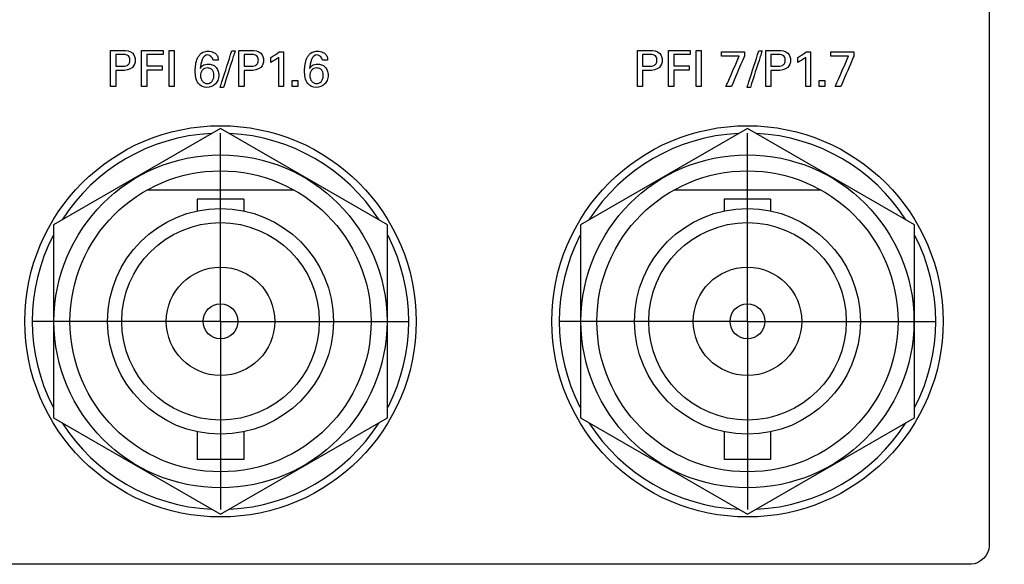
# Model space of a CAD drawing. Header units: inches. Extents: x 0 to 34, y 0 to 22.
# Tile 79 of 119: x 15.1 to 16.8, y 16.6 to 17.5. Entities that reach past the tile are written whole.
import ezdxf

# ---------------------------------------------------------------- set-up
doc = ezdxf.new("R2010")
doc.units = ezdxf.units.IN
doc.header["$LTSCALE"] = 1.87
doc.header["$MEASUREMENT"] = 0
doc.linetypes.add('CENTER', pattern=[0.6, 0.375, -0.075, 0.075, -0.075])
doc.layers.get('0').update_dxf_attribs({"linetype": 'CONTINUOUS'})
for name, color, linetype in [('DATUMCURVES', 7, 'CONTINUOUS'), ('DEFAULT_1', 7, 'CENTER'), ('DIMENSIONS', 7, 'CONTINUOUS')]:
    doc.layers.add(name, color=color, linetype=linetype)
doc.styles.get("Standard").update_dxf_attribs({"font": 'txt', "width": 0.8})
doc.dimstyles.new('DIMSTYLE_1', dxfattribs={"dimtxt": 0.125, "dimasz": 0.18, "dimexe": 0.18, "dimexo": 0.0625, "dimgap": 0.09, "dimtad": 0, "dimtih": 1, "dimtoh": 1, "dimdec": 3, "dimzin": 4, "dimdsep": 46, "dimtxsty": 'STANDARD', "dimblk": '_FILLED', "dimblk1": '_FILLED', "dimblk2": '_FILLED', "dimcen": 0.09, "dimadec": 0, "dimazin": 0, "dimtp": 0.001, "dimtm": 0.001, "dimtfac": 1, "dimtdec": 3, "dimtofl": 0, "dimtmove": 0, "dimatfit": 3, "dimldrblk": '_FILLED', "dimfxl": 1, "dimtolj": 1, "dimtzin": 4, "dimarcsym": 0})

# ---------------------------------------------------------------- blocks, each defined once
blk = doc.blocks.new('_FILLED')
at = {"color": 0, "linetype": 'BYBLOCK'}
blk.add_solid([(0, 0), (-1, 0.1736), (-1, -0.1736)], dxfattribs=at)
blk = doc.blocks.new('*D5')
at = {"layer": 'DIMENSIONS', "color": 2, "linetype": 'CONTINUOUS'}
for p, q in [((16.3262, 18.2109), (16.3262, 20.5414)), ((17.6245, 17.3609), (17.6245, 20.5414)), ((16.3262, 20.4164), (15.6819, 20.4164)), ((17.6245, 20.4164), (17.9845, 20.4164))]:
    blk.add_line(p, q, dxfattribs=at)
at = {"layer": 'DIMENSIONS', "color": 2, "linetype": 'CONTINUOUS', "xscale": 0.18, "yscale": 0.18, "zscale": 0.18}
blk.add_blockref('_FILLED', (16.3262, 20.4164), dxfattribs=at)
at = {"layer": 'DIMENSIONS', "color": 2, "linetype": 'CONTINUOUS', "xscale": 0.18, "yscale": 0.18, "zscale": 0.18, "rotation": 180}
blk.add_blockref('_FILLED', (17.6245, 20.4164), dxfattribs=at)
at = {"layer": 'DIMENSIONS', "color": 2, "linetype": 'CONTINUOUS', "width": 0.8}
for s, p in [('[', (14.9194, 20.3539)), (']', (15.5194, 20.3539)), ('1.298', (14.2944, 20.3539)), ('32.98', (15.0194, 20.3539))]:
    blk.add_text(s, height=0.125, dxfattribs=at).set_placement(p)

msp = doc.modelspace()

# ---------------------------------------------------------------- linework, layer by layer
at = {"color": 7, "linetype": 'CONTINUOUS'}
for p, q in [((15.4512, 17.3063), (15.1737, 17.1461)), ((15.7287, 17.1461), (15.4512, 17.3063)), ((16.3262, 17.3063), (16.0487, 17.1461)), ((16.6037, 17.1461), (16.3262, 17.3063)), ((15.5736, 17.2039), (15.3288, 17.2039)), ((16.4486, 17.2039), (16.2038, 17.2039)), ((15.4127, 17.1891), (15.4127, 17.1694)), ((15.4897, 17.1891), (15.4127, 17.1891)), ((15.4897, 17.1891), (15.4897, 17.1694)), ((16.2877, 17.1891), (16.2877, 17.1694)), ((16.3647, 17.1891), (16.2877, 17.1891)), ((16.3647, 17.1891), (16.3647, 17.1694)), ((15.1737, 17.1461), (15.1737, 16.8256)), ((15.7287, 16.8256), (15.7287, 17.1461)), ((16.0487, 17.1461), (16.0487, 16.8256)), ((16.6037, 16.8256), (16.6037, 17.1461)), ((15.1737, 16.8256), (15.4512, 16.6654)), ((15.4512, 16.6654), (15.7287, 16.8256)), ((16.0487, 16.8256), (16.3262, 16.6654)), ((16.3262, 16.6654), (16.6037, 16.8256)), ((15.4127, 16.8024), (15.4127, 16.7566)), ((15.4897, 16.8024), (15.4897, 16.7566)), ((16.2877, 16.8024), (16.2877, 16.7566)), ((16.3647, 16.8024), (16.3647, 16.7566)), ((15.4897, 16.7566), (15.4127, 16.7566)), ((16.3647, 16.7566), (16.2877, 16.7566))]:
    msp.add_line(p, q, dxfattribs=at)
for centre, radius in [((15.4512, 16.9859), 0.325), ((16.3262, 16.9859), 0.325), ((15.4512, 16.9859), 0.2765), ((16.3262, 16.9859), 0.2765), ((15.4512, 16.9859), 0.25), ((16.3262, 16.9859), 0.25), ((15.4512, 16.9859), 0.1875), ((16.3262, 16.9859), 0.1875), ((15.4512, 16.9859), 0.164), ((16.3262, 16.9859), 0.164), ((15.4512, 16.9859), 0.09), ((16.3262, 16.9859), 0.09), ((15.4512, 16.9859), 0.029), ((16.3262, 16.9859), 0.029)]:
    msp.add_circle(centre, radius, dxfattribs=at)
for centre, start, end in [((15.4512, 16.9859), 92.8821, 147.3645), ((15.4512, 16.9859), 32.6355, 87.1179), ((16.3262, 16.9859), 92.8821, 147.3645), ((16.3262, 16.9859), 32.6355, 87.1179), ((15.4512, 16.9859), 152.8684, 207.1316), ((15.4512, 16.9859), 332.8684, 27.1316), ((16.3262, 16.9859), 152.8684, 207.1316), ((16.3262, 16.9859), 332.8684, 27.1316), ((15.4512, 16.9859), 212.6355, 267.1179), ((15.4512, 16.9859), 272.8821, 327.3645), ((16.3262, 16.9859), 212.6355, 267.1179), ((16.3262, 16.9859), 272.8821, 327.3645)]:
    msp.add_arc(centre, 0.3125, start, end, dxfattribs=at)
at = {"layer": 'DATUMCURVES', "color": 40, "linetype": 'CONTINUOUS'}
for points, knots in [([(16.7277, 18.4523, 0.8645), (16.7277, 18.3565, 0.8645), (16.7277, 17.7431, 0.8645), (16.7277, 17.1298, 0.8645), (16.7277, 16.6123, 0.8645)], [0, 0, 0, 0, 0.15625, 1, 1, 1, 1]), ([(15.2687, 17.436, 0.8645), (15.2698, 17.436, 0.8645), (15.2765, 17.436, 0.8645), (15.2832, 17.436, 0.8645), (15.2889, 17.436, 0.8645)], [0, 0, 0, 0, 0.15625, 1, 1, 1, 1]), ([(15.2687, 17.3759, 0.8645), (15.2687, 17.379, 0.8645), (15.2687, 17.399, 0.8645), (15.2687, 17.4191, 0.8645), (15.2687, 17.436, 0.8645)], [0, 0, 0, 0, 0.15625, 1, 1, 1, 1]), ([(15.2771, 17.4293, 0.8645), (15.2771, 17.4282, 0.8645), (15.2771, 17.4217, 0.8645), (15.2771, 17.4151, 0.8645), (15.2771, 17.4096, 0.8645)], [0, 0, 0, 0, 0.15625, 1, 1, 1, 1]), ([(15.2889, 17.436, 0.8645), (15.2946, 17.436, 0.8645), (15.3062, 17.4344, 0.8645), (15.3113, 17.4194, 0.8645), (15.3055, 17.4041, 0.8645), (15.2931, 17.4026, 0.8645), (15.2868, 17.4026, 0.8645)], [0, 0, 0, 0, 0.279865, 0.483924, 0.691104, 1, 1, 1, 1]), ([(15.287, 17.4096, 0.8645), (15.29, 17.4096, 0.8645), (15.2949, 17.4097, 0.8645), (15.3003, 17.4141, 0.8645), (15.3012, 17.4197, 0.8645), (15.3004, 17.4252, 0.8645), (15.2956, 17.4293, 0.8645), (15.2913, 17.4293, 0.8645), (15.2887, 17.4293, 0.8645)], [0, 0, 0, 0, 0.244833, 0.369366, 0.527929, 0.67791, 0.791142, 1, 1, 1, 1]), ([(15.3202, 17.436, 0.8645), (15.3221, 17.436, 0.8645), (15.334, 17.436, 0.8645), (15.346, 17.436, 0.8645), (15.3561, 17.436, 0.8645)], [0, 0, 0, 0, 0.15625, 1, 1, 1, 1]), ([(15.3202, 17.3759, 0.8645), (15.3202, 17.379, 0.8645), (15.3202, 17.399, 0.8645), (15.3202, 17.4191, 0.8645), (15.3202, 17.436, 0.8645)], [0, 0, 0, 0, 0.15625, 1, 1, 1, 1]), ([(15.3561, 17.4289, 0.8645), (15.3546, 17.4289, 0.8645), (15.3455, 17.4289, 0.8645), (15.3364, 17.4289, 0.8645), (15.3287, 17.4289, 0.8645)], [0, 0, 0, 0, 0.15625, 1, 1, 1, 1]), ([(15.3287, 17.4289, 0.8645), (15.3287, 17.428, 0.8645), (15.3287, 17.4217, 0.8645), (15.3287, 17.4155, 0.8645), (15.3287, 17.4102, 0.8645)], [0, 0, 0, 0, 0.15625, 1, 1, 1, 1]), ([(15.366, 17.3759, 0.8645), (15.366, 17.379, 0.8645), (15.366, 17.399, 0.8645), (15.366, 17.4191, 0.8645), (15.366, 17.436, 0.8645)], [0, 0, 0, 0, 0.15625, 1, 1, 1, 1]), ([(15.3743, 17.436, 0.8645), (15.3743, 17.4329, 0.8645), (15.3743, 17.4128, 0.8645), (15.3743, 17.3928, 0.8645), (15.3743, 17.3759, 0.8645)], [0, 0, 0, 0, 0.15625, 1, 1, 1, 1]), ([(15.4158, 17.4277, 0.8645), (15.4169, 17.4291, 0.8645), (15.4208, 17.4331, 0.8645), (15.4285, 17.4351, 0.8645), (15.4354, 17.4344, 0.8645), (15.4402, 17.4327, 0.8645), (15.4447, 17.4296, 0.8645), (15.4472, 17.4246, 0.8645), (15.4474, 17.4213, 0.8645), (15.4475, 17.4199, 0.8645)], [0, 0, 0, 0, 0.124807, 0.398961, 0.520507, 0.619624, 0.762236, 0.898659, 1, 1, 1, 1]), ([(15.4389, 17.4199, 0.8645), (15.4388, 17.4239, 0.8645), (15.4239, 17.4365, 0.8645), (15.4178, 17.4145, 0.8645), (15.4174, 17.4059, 0.8645)], [0, 0, 0, 0, 0.321565, 1, 1, 1, 1]), ([(15.4506, 17.3745, 0.8645), (15.4516, 17.3777, 0.8645), (15.4581, 17.3979, 0.8645), (15.4646, 17.4182, 0.8645), (15.4701, 17.4353, 0.8645)], [0, 0, 0, 0, 0.15625, 1, 1, 1, 1]), ([(15.4755, 17.4353, 0.8645), (15.4745, 17.4321, 0.8645), (15.468, 17.4119, 0.8645), (15.4615, 17.3916, 0.8645), (15.4561, 17.3745, 0.8645)], [0, 0, 0, 0, 0.15625, 1, 1, 1, 1]), ([(15.4818, 17.436, 0.8645), (15.4829, 17.436, 0.8645), (15.4896, 17.436, 0.8645), (15.4963, 17.436, 0.8645), (15.502, 17.436, 0.8645)], [0, 0, 0, 0, 0.15625, 1, 1, 1, 1]), ([(15.4818, 17.3759, 0.8645), (15.4818, 17.379, 0.8645), (15.4818, 17.399, 0.8645), (15.4818, 17.4191, 0.8645), (15.4818, 17.436, 0.8645)], [0, 0, 0, 0, 0.15625, 1, 1, 1, 1]), ([(15.4902, 17.4293, 0.8645), (15.4902, 17.4282, 0.8645), (15.4902, 17.4217, 0.8645), (15.4902, 17.4151, 0.8645), (15.4902, 17.4096, 0.8645)], [0, 0, 0, 0, 0.15625, 1, 1, 1, 1]), ([(15.502, 17.436, 0.8645), (15.5077, 17.436, 0.8645), (15.5192, 17.4344, 0.8645), (15.5244, 17.4194, 0.8645), (15.5186, 17.4041, 0.8645), (15.5062, 17.4026, 0.8645), (15.4999, 17.4026, 0.8645)], [0, 0, 0, 0, 0.279865, 0.483924, 0.691104, 1, 1, 1, 1]), ([(15.5001, 17.4096, 0.8645), (15.5031, 17.4096, 0.8645), (15.508, 17.4097, 0.8645), (15.5134, 17.4141, 0.8645), (15.5143, 17.4197, 0.8645), (15.5135, 17.4252, 0.8645), (15.5087, 17.4293, 0.8645), (15.5044, 17.4293, 0.8645), (15.5018, 17.4293, 0.8645)], [0, 0, 0, 0, 0.244769, 0.369269, 0.527844, 0.677836, 0.791049, 1, 1, 1, 1]), ([(15.556, 17.4335, 0.8645), (15.556, 17.4305, 0.8645), (15.556, 17.4113, 0.8645), (15.556, 17.3921, 0.8645), (15.556, 17.3759, 0.8645)], [0, 0, 0, 0, 0.15625, 1, 1, 1, 1]), ([(15.5974, 17.4277, 0.8645), (15.5984, 17.4291, 0.8645), (15.6024, 17.4331, 0.8645), (15.61, 17.4351, 0.8645), (15.617, 17.4344, 0.8645), (15.6218, 17.4327, 0.8645), (15.6263, 17.4296, 0.8645), (15.6288, 17.4246, 0.8645), (15.629, 17.4213, 0.8645), (15.6291, 17.4199, 0.8645)], [0, 0, 0, 0, 0.124793, 0.398902, 0.52046, 0.619619, 0.76228, 0.898665, 1, 1, 1, 1]), ([(15.6205, 17.4199, 0.8645), (15.6204, 17.4239, 0.8645), (15.6055, 17.4365, 0.8645), (15.5994, 17.4145, 0.8645), (15.599, 17.4059, 0.8645)], [0, 0, 0, 0, 0.321541, 1, 1, 1, 1]), ([(16.1437, 17.436, 0.8645), (16.1448, 17.436, 0.8645), (16.1515, 17.436, 0.8645), (16.1582, 17.436, 0.8645), (16.1639, 17.436, 0.8645)], [0, 0, 0, 0, 0.15625, 1, 1, 1, 1]), ([(16.1437, 17.3759, 0.8645), (16.1437, 17.379, 0.8645), (16.1437, 17.399, 0.8645), (16.1437, 17.4191, 0.8645), (16.1437, 17.436, 0.8645)], [0, 0, 0, 0, 0.15625, 1, 1, 1, 1]), ([(16.1521, 17.4293, 0.8645), (16.1521, 17.4282, 0.8645), (16.1521, 17.4217, 0.8645), (16.1521, 17.4151, 0.8645), (16.1521, 17.4096, 0.8645)], [0, 0, 0, 0, 0.15625, 1, 1, 1, 1]), ([(16.1639, 17.436, 0.8645), (16.1696, 17.436, 0.8645), (16.1812, 17.4344, 0.8645), (16.1863, 17.4194, 0.8645), (16.1805, 17.4041, 0.8645), (16.1681, 17.4026, 0.8645), (16.1618, 17.4026, 0.8645)], [0, 0, 0, 0, 0.279865, 0.483924, 0.691104, 1, 1, 1, 1]), ([(16.162, 17.4096, 0.8645), (16.165, 17.4096, 0.8645), (16.1699, 17.4097, 0.8645), (16.1753, 17.4141, 0.8645), (16.1762, 17.4197, 0.8645), (16.1754, 17.4252, 0.8645), (16.1706, 17.4293, 0.8645), (16.1663, 17.4293, 0.8645), (16.1637, 17.4293, 0.8645)], [0, 0, 0, 0, 0.244769, 0.369269, 0.527844, 0.677836, 0.791049, 1, 1, 1, 1]), ([(16.1952, 17.436, 0.8645), (16.1971, 17.436, 0.8645), (16.209, 17.436, 0.8645), (16.221, 17.436, 0.8645), (16.2311, 17.436, 0.8645)], [0, 0, 0, 0, 0.15625, 1, 1, 1, 1]), ([(16.1952, 17.3759, 0.8645), (16.1952, 17.379, 0.8645), (16.1952, 17.399, 0.8645), (16.1952, 17.4191, 0.8645), (16.1952, 17.436, 0.8645)], [0, 0, 0, 0, 0.15625, 1, 1, 1, 1]), ([(16.2311, 17.4289, 0.8645), (16.2296, 17.4289, 0.8645), (16.2205, 17.4289, 0.8645), (16.2114, 17.4289, 0.8645), (16.2037, 17.4289, 0.8645)], [0, 0, 0, 0, 0.15625, 1, 1, 1, 1]), ([(16.2037, 17.4289, 0.8645), (16.2037, 17.428, 0.8645), (16.2037, 17.4217, 0.8645), (16.2037, 17.4155, 0.8645), (16.2037, 17.4102, 0.8645)], [0, 0, 0, 0, 0.15625, 1, 1, 1, 1]), ([(16.241, 17.3759, 0.8645), (16.241, 17.379, 0.8645), (16.241, 17.399, 0.8645), (16.241, 17.4191, 0.8645), (16.241, 17.436, 0.8645)], [0, 0, 0, 0, 0.15625, 1, 1, 1, 1]), ([(16.2493, 17.436, 0.8645), (16.2493, 17.4329, 0.8645), (16.2493, 17.4128, 0.8645), (16.2493, 17.3928, 0.8645), (16.2493, 17.3759, 0.8645)], [0, 0, 0, 0, 0.15625, 1, 1, 1, 1]), ([(16.2829, 17.4335, 0.8645), (16.2849, 17.4335, 0.8645), (16.2976, 17.4335, 0.8645), (16.3103, 17.4335, 0.8645), (16.321, 17.4335, 0.8645)], [0, 0, 0, 0, 0.15625, 1, 1, 1, 1]), ([(16.3256, 17.3745, 0.8645), (16.3266, 17.3777, 0.8645), (16.3331, 17.3979, 0.8645), (16.3396, 17.4182, 0.8645), (16.3451, 17.4353, 0.8645)], [0, 0, 0, 0, 0.15625, 1, 1, 1, 1]), ([(16.3505, 17.4353, 0.8645), (16.3495, 17.4321, 0.8645), (16.343, 17.4119, 0.8645), (16.3365, 17.3916, 0.8645), (16.3311, 17.3745, 0.8645)], [0, 0, 0, 0, 0.15625, 1, 1, 1, 1]), ([(16.3568, 17.436, 0.8645), (16.3579, 17.436, 0.8645), (16.3646, 17.436, 0.8645), (16.3713, 17.436, 0.8645), (16.377, 17.436, 0.8645)], [0, 0, 0, 0, 0.15625, 1, 1, 1, 1]), ([(16.3568, 17.3759, 0.8645), (16.3568, 17.379, 0.8645), (16.3568, 17.399, 0.8645), (16.3568, 17.4191, 0.8645), (16.3568, 17.436, 0.8645)], [0, 0, 0, 0, 0.15625, 1, 1, 1, 1]), ([(16.3652, 17.4293, 0.8645), (16.3652, 17.4282, 0.8645), (16.3652, 17.4217, 0.8645), (16.3652, 17.4151, 0.8645), (16.3652, 17.4096, 0.8645)], [0, 0, 0, 0, 0.15625, 1, 1, 1, 1]), ([(16.377, 17.436, 0.8645), (16.3827, 17.436, 0.8645), (16.3942, 17.4344, 0.8645), (16.3994, 17.4194, 0.8645), (16.3935, 17.4041, 0.8645), (16.3812, 17.4026, 0.8645), (16.3749, 17.4026, 0.8645)], [0, 0, 0, 0, 0.279782, 0.4839, 0.691184, 1, 1, 1, 1]), ([(16.3751, 17.4096, 0.8645), (16.3781, 17.4096, 0.8645), (16.383, 17.4097, 0.8645), (16.3884, 17.4141, 0.8645), (16.3893, 17.4197, 0.8645), (16.3885, 17.4252, 0.8645), (16.3837, 17.4293, 0.8645), (16.3794, 17.4293, 0.8645), (16.3768, 17.4293, 0.8645)], [0, 0, 0, 0, 0.244823, 0.369283, 0.527842, 0.677819, 0.790992, 1, 1, 1, 1]), ([(16.431, 17.4335, 0.8645), (16.431, 17.4305, 0.8645), (16.431, 17.4113, 0.8645), (16.431, 17.3921, 0.8645), (16.431, 17.3759, 0.8645)], [0, 0, 0, 0, 0.15625, 1, 1, 1, 1]), ([(16.4645, 17.4335, 0.8645), (16.4665, 17.4335, 0.8645), (16.4792, 17.4335, 0.8645), (16.4919, 17.4335, 0.8645), (16.5026, 17.4335, 0.8645)], [0, 0, 0, 0, 0.15625, 1, 1, 1, 1]), ([(15.4447, 17.3826, 0.8645), (15.444, 17.3815, 0.8645), (15.44, 17.3768, 0.8645), (15.4284, 17.3726, 0.8645), (15.4139, 17.3784, 0.8645), (15.4098, 17.391, 0.8645), (15.409, 17.4018, 0.8645), (15.4097, 17.4128, 0.8645), (15.4119, 17.4214, 0.8645), (15.4147, 17.4263, 0.8645), (15.4158, 17.4277, 0.8645)], [0, 0, 0, 0, 0.046435, 0.220518, 0.408778, 0.54007, 0.67674, 0.802933, 0.936538, 1, 1, 1, 1]), ([(15.4174, 17.4059, 0.8645), (15.4186, 17.4077, 0.8645), (15.422, 17.412, 0.8645), (15.43, 17.4138, 0.8645), (15.4376, 17.4125, 0.8645), (15.4435, 17.4089, 0.8645), (15.4475, 17.4026, 0.8645), (15.4487, 17.3945, 0.8645), (15.4475, 17.3874, 0.8645), (15.4455, 17.3836, 0.8645), (15.4447, 17.3826, 0.8645)], [0, 0, 0, 0, 0.11043, 0.27777, 0.396796, 0.51155, 0.632574, 0.775774, 0.932793, 1, 1, 1, 1]), ([(15.548, 17.3759, 0.8645), (15.548, 17.3784, 0.8645), (15.548, 17.3946, 0.8645), (15.548, 17.4108, 0.8645), (15.548, 17.4244, 0.8645)], [0, 0, 0, 0, 0.15625, 1, 1, 1, 1]), ([(15.6263, 17.3826, 0.8645), (15.6256, 17.3815, 0.8645), (15.6216, 17.3768, 0.8645), (15.61, 17.3726, 0.8645), (15.5955, 17.3784, 0.8645), (15.5913, 17.391, 0.8645), (15.5906, 17.4018, 0.8645), (15.5913, 17.4128, 0.8645), (15.5935, 17.4214, 0.8645), (15.5963, 17.4263, 0.8645), (15.5974, 17.4277, 0.8645)], [0, 0, 0, 0, 0.046434, 0.220461, 0.40873, 0.540044, 0.676724, 0.802923, 0.936535, 1, 1, 1, 1]), ([(15.599, 17.4059, 0.8645), (15.6002, 17.4077, 0.8645), (15.6036, 17.412, 0.8645), (15.6115, 17.4138, 0.8645), (15.6191, 17.4125, 0.8645), (15.6251, 17.4089, 0.8645), (15.6291, 17.4026, 0.8645), (15.6303, 17.3945, 0.8645), (15.6291, 17.3874, 0.8645), (15.627, 17.3836, 0.8645), (15.6263, 17.3826, 0.8645)], [0, 0, 0, 0, 0.11044, 0.277794, 0.396811, 0.51154, 0.632552, 0.775761, 0.932793, 1, 1, 1, 1]), ([(16.3126, 17.4266, 0.8645), (16.311, 17.4266, 0.8645), (16.3011, 17.4266, 0.8645), (16.2912, 17.4266, 0.8645), (16.2829, 17.4266, 0.8645)], [0, 0, 0, 0, 0.15625, 1, 1, 1, 1]), ([(16.2904, 17.3759, 0.8645), (16.2916, 17.3785, 0.8645), (16.2989, 17.3954, 0.8645), (16.3063, 17.4123, 0.8645), (16.3126, 17.4266, 0.8645)], [0, 0, 0, 0, 0.15625, 1, 1, 1, 1]), ([(16.321, 17.4265, 0.8645), (16.3199, 17.4239, 0.8645), (16.3128, 17.407, 0.8645), (16.3058, 17.3901, 0.8645), (16.2998, 17.3759, 0.8645)], [0, 0, 0, 0, 0.15625, 1, 1, 1, 1]), ([(16.423, 17.3759, 0.8645), (16.423, 17.3784, 0.8645), (16.423, 17.3946, 0.8645), (16.423, 17.4108, 0.8645), (16.423, 17.4244, 0.8645)], [0, 0, 0, 0, 0.15625, 1, 1, 1, 1]), ([(16.4942, 17.4266, 0.8645), (16.4926, 17.4266, 0.8645), (16.4827, 17.4266, 0.8645), (16.4728, 17.4266, 0.8645), (16.4645, 17.4266, 0.8645)], [0, 0, 0, 0, 0.15625, 1, 1, 1, 1]), ([(16.472, 17.3759, 0.8645), (16.4731, 17.3785, 0.8645), (16.4805, 17.3954, 0.8645), (16.4879, 17.4123, 0.8645), (16.4942, 17.4266, 0.8645)], [0, 0, 0, 0, 0.15625, 1, 1, 1, 1]), ([(16.5026, 17.4265, 0.8645), (16.5015, 17.4239, 0.8645), (16.4944, 17.407, 0.8645), (16.4874, 17.3901, 0.8645), (16.4814, 17.3759, 0.8645)], [0, 0, 0, 0, 0.15625, 1, 1, 1, 1]), ([(15.2771, 17.4026, 0.8645), (15.2771, 17.4012, 0.8645), (15.2771, 17.3923, 0.8645), (15.2771, 17.3834, 0.8645), (15.2771, 17.3759, 0.8645)], [0, 0, 0, 0, 0.15625, 1, 1, 1, 1]), ([(15.3287, 17.4102, 0.8645), (15.3301, 17.4102, 0.8645), (15.3387, 17.4102, 0.8645), (15.3472, 17.4102, 0.8645), (15.3545, 17.4102, 0.8645)], [0, 0, 0, 0, 0.15625, 1, 1, 1, 1]), ([(15.3545, 17.4032, 0.8645), (15.3531, 17.4032, 0.8645), (15.3446, 17.4032, 0.8645), (15.336, 17.4032, 0.8645), (15.3287, 17.4032, 0.8645)], [0, 0, 0, 0, 0.15625, 1, 1, 1, 1]), ([(15.3287, 17.4032, 0.8645), (15.3287, 17.4018, 0.8645), (15.3287, 17.3927, 0.8645), (15.3287, 17.3835, 0.8645), (15.3287, 17.3759, 0.8645)], [0, 0, 0, 0, 0.15625, 1, 1, 1, 1]), ([(15.4402, 17.394, 0.8645), (15.4402, 17.3945, 0.8645), (15.4402, 17.3947, 0.8645), (15.4402, 17.3961, 0.8645), (15.4398, 17.3984, 0.8645), (15.4387, 17.4021, 0.8645), (15.4357, 17.4057, 0.8645), (15.43, 17.4073, 0.8645), (15.4241, 17.4061, 0.8645), (15.4194, 17.4021, 0.8645), (15.418, 17.3971, 0.8645), (15.418, 17.3939, 0.8645)], [0, 0, 0, 0, 0.03455, 0.069101, 0.138201, 0.276402, 0.414603, 0.552804, 0.664603, 0.776402, 1, 1, 1, 1]), ([(15.4902, 17.4026, 0.8645), (15.4902, 17.4012, 0.8645), (15.4902, 17.3923, 0.8645), (15.4902, 17.3834, 0.8645), (15.4902, 17.3759, 0.8645)], [0, 0, 0, 0, 0.15625, 1, 1, 1, 1]), ([(15.6218, 17.394, 0.8645), (15.6218, 17.3945, 0.8645), (15.6218, 17.3947, 0.8645), (15.6217, 17.3961, 0.8645), (15.6214, 17.3984, 0.8645), (15.6203, 17.4021, 0.8645), (15.6173, 17.4057, 0.8645), (15.6116, 17.4073, 0.8645), (15.6057, 17.4061, 0.8645), (15.601, 17.4021, 0.8645), (15.5996, 17.3971, 0.8645), (15.5996, 17.3939, 0.8645)], [0, 0, 0, 0, 0.034566, 0.069133, 0.138265, 0.276531, 0.414796, 0.553062, 0.664796, 0.776531, 1, 1, 1, 1]), ([(16.1521, 17.4026, 0.8645), (16.1521, 17.4012, 0.8645), (16.1521, 17.3923, 0.8645), (16.1521, 17.3834, 0.8645), (16.1521, 17.3759, 0.8645)], [0, 0, 0, 0, 0.15625, 1, 1, 1, 1]), ([(16.2037, 17.4102, 0.8645), (16.2051, 17.4102, 0.8645), (16.2137, 17.4102, 0.8645), (16.2223, 17.4102, 0.8645), (16.2295, 17.4102, 0.8645)], [0, 0, 0, 0, 0.15625, 1, 1, 1, 1]), ([(16.2295, 17.4032, 0.8645), (16.2282, 17.4032, 0.8645), (16.2196, 17.4032, 0.8645), (16.211, 17.4032, 0.8645), (16.2037, 17.4032, 0.8645)], [0, 0, 0, 0, 0.15625, 1, 1, 1, 1]), ([(16.2037, 17.4032, 0.8645), (16.2037, 17.4018, 0.8645), (16.2037, 17.3927, 0.8645), (16.2037, 17.3835, 0.8645), (16.2037, 17.3759, 0.8645)], [0, 0, 0, 0, 0.15625, 1, 1, 1, 1]), ([(16.3652, 17.4026, 0.8645), (16.3652, 17.4012, 0.8645), (16.3652, 17.3923, 0.8645), (16.3652, 17.3834, 0.8645), (16.3652, 17.3759, 0.8645)], [0, 0, 0, 0, 0.15625, 1, 1, 1, 1]), ([(15.418, 17.3939, 0.8645), (15.418, 17.3903, 0.8645), (15.4197, 17.3853, 0.8645), (15.4245, 17.3816, 0.8645), (15.4299, 17.3804, 0.8645), (15.4358, 17.3822, 0.8645), (15.439, 17.3871, 0.8645), (15.4401, 17.3904, 0.8645), (15.4402, 17.3933, 0.8645), (15.4402, 17.394, 0.8645)], [0, 0, 0, 0, 0.276918, 0.415378, 0.553837, 0.776918, 0.888459, 0.94423, 1, 1, 1, 1]), ([(15.5996, 17.3939, 0.8645), (15.5995, 17.3903, 0.8645), (15.6013, 17.3853, 0.8645), (15.6061, 17.3816, 0.8645), (15.6115, 17.3804, 0.8645), (15.6174, 17.3822, 0.8645), (15.6206, 17.3871, 0.8645), (15.6216, 17.3904, 0.8645), (15.6218, 17.3933, 0.8645), (15.6218, 17.394, 0.8645)], [0, 0, 0, 0, 0.276918, 0.415378, 0.553837, 0.776918, 0.888459, 0.94423, 1, 1, 1, 1]), ([(16.6977, 16.5823, 0.8645), (16.5018, 16.5823, 0.8645), (15.2485, 16.5823, 0.8645), (13.9952, 16.5823, 0.8645), (12.9377, 16.5823, 0.8645)], [0, 0, 0, 0, 0.15625, 1, 1, 1, 1])]:
    msp.add_open_spline(points, degree=3, knots=knots, dxfattribs=at)
for points in [[(15.2887, 17.4293, 0.8645), (15.2848, 17.4293, 0.8645), (15.281, 17.4293, 0.8645), (15.2771, 17.4293, 0.8645)], [(15.3561, 17.436, 0.8645), (15.3561, 17.4337, 0.8645), (15.3561, 17.4313, 0.8645), (15.3561, 17.4289, 0.8645)], [(15.366, 17.436, 0.8645), (15.3688, 17.436, 0.8645), (15.3715, 17.436, 0.8645), (15.3743, 17.436, 0.8645)], [(15.4701, 17.4353, 0.8645), (15.4719, 17.4353, 0.8645), (15.4737, 17.4353, 0.8645), (15.4755, 17.4353, 0.8645)], [(15.5018, 17.4293, 0.8645), (15.4979, 17.4293, 0.8645), (15.494, 17.4293, 0.8645), (15.4902, 17.4293, 0.8645)], [(15.5346, 17.4244, 0.8645), (15.5395, 17.427, 0.8645), (15.5443, 17.4299, 0.8645), (15.5486, 17.4335, 0.8645)], [(15.5486, 17.4335, 0.8645), (15.551, 17.4335, 0.8645), (15.5535, 17.4335, 0.8645), (15.556, 17.4335, 0.8645)], [(16.1637, 17.4293, 0.8645), (16.1598, 17.4293, 0.8645), (16.156, 17.4293, 0.8645), (16.1521, 17.4293, 0.8645)], [(16.2311, 17.436, 0.8645), (16.2311, 17.4337, 0.8645), (16.2311, 17.4313, 0.8645), (16.2311, 17.4289, 0.8645)], [(16.241, 17.436, 0.8645), (16.2438, 17.436, 0.8645), (16.2465, 17.436, 0.8645), (16.2493, 17.436, 0.8645)], [(16.2829, 17.4266, 0.8645), (16.2829, 17.4289, 0.8645), (16.2829, 17.4312, 0.8645), (16.2829, 17.4335, 0.8645)], [(16.321, 17.4335, 0.8645), (16.321, 17.4312, 0.8645), (16.321, 17.4289, 0.8645), (16.321, 17.4265, 0.8645)], [(16.3451, 17.4353, 0.8645), (16.3469, 17.4353, 0.8645), (16.3487, 17.4353, 0.8645), (16.3505, 17.4353, 0.8645)], [(16.3768, 17.4293, 0.8645), (16.3729, 17.4293, 0.8645), (16.369, 17.4293, 0.8645), (16.3652, 17.4293, 0.8645)], [(16.4096, 17.4244, 0.8645), (16.4145, 17.427, 0.8645), (16.4193, 17.4299, 0.8645), (16.4236, 17.4335, 0.8645)], [(16.4236, 17.4335, 0.8645), (16.426, 17.4335, 0.8645), (16.4285, 17.4335, 0.8645), (16.431, 17.4335, 0.8645)], [(16.4645, 17.4266, 0.8645), (16.4645, 17.4289, 0.8645), (16.4645, 17.4312, 0.8645), (16.4645, 17.4335, 0.8645)], [(16.5026, 17.4335, 0.8645), (16.5026, 17.4312, 0.8645), (16.5026, 17.4289, 0.8645), (16.5026, 17.4265, 0.8645)], [(15.4475, 17.4199, 0.8645), (15.4446, 17.4199, 0.8645), (15.4418, 17.4199, 0.8645), (15.4389, 17.4199, 0.8645)], [(15.548, 17.4244, 0.8645), (15.5439, 17.4211, 0.8645), (15.5393, 17.4183, 0.8645), (15.5346, 17.4161, 0.8645)], [(15.5346, 17.4161, 0.8645), (15.5346, 17.4189, 0.8645), (15.5346, 17.4217, 0.8645), (15.5346, 17.4244, 0.8645)], [(15.6291, 17.4199, 0.8645), (15.6262, 17.4199, 0.8645), (15.6233, 17.4199, 0.8645), (15.6205, 17.4199, 0.8645)], [(16.423, 17.4244, 0.8645), (16.419, 17.4211, 0.8645), (16.4143, 17.4183, 0.8645), (16.4096, 17.4161, 0.8645)], [(16.4096, 17.4161, 0.8645), (16.4096, 17.4189, 0.8645), (16.4096, 17.4217, 0.8645), (16.4096, 17.4244, 0.8645)], [(15.2771, 17.4096, 0.8645), (15.2804, 17.4096, 0.8645), (15.2837, 17.4096, 0.8645), (15.287, 17.4096, 0.8645)], [(15.2868, 17.4026, 0.8645), (15.2836, 17.4026, 0.8645), (15.2803, 17.4026, 0.8645), (15.2771, 17.4026, 0.8645)], [(15.3545, 17.4102, 0.8645), (15.3545, 17.4079, 0.8645), (15.3545, 17.4055, 0.8645), (15.3545, 17.4032, 0.8645)], [(15.4902, 17.4096, 0.8645), (15.4935, 17.4096, 0.8645), (15.4968, 17.4096, 0.8645), (15.5001, 17.4096, 0.8645)], [(15.4999, 17.4026, 0.8645), (15.4967, 17.4026, 0.8645), (15.4934, 17.4026, 0.8645), (15.4902, 17.4026, 0.8645)], [(16.1521, 17.4096, 0.8645), (16.1554, 17.4096, 0.8645), (16.1587, 17.4096, 0.8645), (16.162, 17.4096, 0.8645)], [(16.1618, 17.4026, 0.8645), (16.1586, 17.4026, 0.8645), (16.1553, 17.4026, 0.8645), (16.1521, 17.4026, 0.8645)], [(16.2295, 17.4102, 0.8645), (16.2295, 17.4079, 0.8645), (16.2295, 17.4055, 0.8645), (16.2295, 17.4032, 0.8645)], [(16.3652, 17.4096, 0.8645), (16.3685, 17.4096, 0.8645), (16.3718, 17.4096, 0.8645), (16.3751, 17.4096, 0.8645)], [(16.3749, 17.4026, 0.8645), (16.3717, 17.4026, 0.8645), (16.3684, 17.4026, 0.8645), (16.3652, 17.4026, 0.8645)], [(15.5702, 17.3859, 0.8645), (15.5732, 17.3859, 0.8645), (15.5763, 17.3859, 0.8645), (15.5794, 17.3859, 0.8645)], [(15.5702, 17.3759, 0.8645), (15.5702, 17.3792, 0.8645), (15.5702, 17.3825, 0.8645), (15.5702, 17.3859, 0.8645)], [(15.5794, 17.3859, 0.8645), (15.5794, 17.3825, 0.8645), (15.5794, 17.3792, 0.8645), (15.5794, 17.3759, 0.8645)], [(16.4452, 17.3859, 0.8645), (16.4482, 17.3859, 0.8645), (16.4513, 17.3859, 0.8645), (16.4544, 17.3859, 0.8645)], [(16.4452, 17.3759, 0.8645), (16.4452, 17.3792, 0.8645), (16.4452, 17.3825, 0.8645), (16.4452, 17.3859, 0.8645)], [(16.4544, 17.3859, 0.8645), (16.4544, 17.3825, 0.8645), (16.4544, 17.3792, 0.8645), (16.4544, 17.3759, 0.8645)], [(15.2771, 17.3759, 0.8645), (15.2743, 17.3759, 0.8645), (15.2715, 17.3759, 0.8645), (15.2687, 17.3759, 0.8645)], [(15.3287, 17.3759, 0.8645), (15.3259, 17.3759, 0.8645), (15.3231, 17.3759, 0.8645), (15.3202, 17.3759, 0.8645)], [(15.3743, 17.3759, 0.8645), (15.3715, 17.3759, 0.8645), (15.3688, 17.3759, 0.8645), (15.366, 17.3759, 0.8645)], [(15.4561, 17.3745, 0.8645), (15.4542, 17.3745, 0.8645), (15.4524, 17.3745, 0.8645), (15.4506, 17.3745, 0.8645)], [(15.4902, 17.3759, 0.8645), (15.4874, 17.3759, 0.8645), (15.4846, 17.3759, 0.8645), (15.4818, 17.3759, 0.8645)], [(15.556, 17.3759, 0.8645), (15.5533, 17.3759, 0.8645), (15.5506, 17.3759, 0.8645), (15.548, 17.3759, 0.8645)], [(15.5794, 17.3759, 0.8645), (15.5763, 17.3759, 0.8645), (15.5732, 17.3759, 0.8645), (15.5702, 17.3759, 0.8645)], [(16.1521, 17.3759, 0.8645), (16.1493, 17.3759, 0.8645), (16.1465, 17.3759, 0.8645), (16.1437, 17.3759, 0.8645)], [(16.2037, 17.3759, 0.8645), (16.2009, 17.3759, 0.8645), (16.1981, 17.3759, 0.8645), (16.1952, 17.3759, 0.8645)], [(16.2493, 17.3759, 0.8645), (16.2465, 17.3759, 0.8645), (16.2438, 17.3759, 0.8645), (16.241, 17.3759, 0.8645)], [(16.2998, 17.3759, 0.8645), (16.2967, 17.3759, 0.8645), (16.2935, 17.3759, 0.8645), (16.2904, 17.3759, 0.8645)], [(16.3311, 17.3745, 0.8645), (16.3292, 17.3745, 0.8645), (16.3274, 17.3745, 0.8645), (16.3256, 17.3745, 0.8645)], [(16.3652, 17.3759, 0.8645), (16.3624, 17.3759, 0.8645), (16.3596, 17.3759, 0.8645), (16.3568, 17.3759, 0.8645)], [(16.431, 17.3759, 0.8645), (16.4283, 17.3759, 0.8645), (16.4257, 17.3759, 0.8645), (16.423, 17.3759, 0.8645)], [(16.4544, 17.3759, 0.8645), (16.4513, 17.3759, 0.8645), (16.4482, 17.3759, 0.8645), (16.4452, 17.3759, 0.8645)], [(16.4814, 17.3759, 0.8645), (16.4783, 17.3759, 0.8645), (16.4751, 17.3759, 0.8645), (16.472, 17.3759, 0.8645)], [(16.7277, 16.6123, 0.8645), (16.7277, 16.5981, 0.8645), (16.7118, 16.5823, 0.8645), (16.6977, 16.5823, 0.8645)]]:
    msp.add_open_spline(points, degree=3, dxfattribs=at)
at = {"layer": 'DEFAULT_1', "color": 7, "linetype": 'CENTER'}
for p, q in [((15.4512, 16.9859), (15.4512, 17.2984)), ((16.3262, 16.9859), (16.3262, 17.2984)), ((15.4512, 16.9859), (15.1387, 16.9859)), ((15.4512, 16.9859), (15.4512, 16.6734)), ((15.4512, 16.9859), (15.7637, 16.9859)), ((16.3262, 16.9859), (16.0137, 16.9859)), ((16.3262, 16.9859), (16.3262, 16.6734)), ((16.3262, 16.9859), (16.6387, 16.9859))]:
    msp.add_line(p, q, dxfattribs=at)

# ---------------------------------------------------------------- dimensions: what is measured, and where the dimension line sits
at = {"layer": 'DIMENSIONS', "color": 2, "linetype": 'CONTINUOUS'}
dim = msp.add_linear_dim(base=(16.3262, 20.4164), p1=(17.6245, 17.3609), p2=(16.3262, 18.2109), angle=180, dimstyle='DIMSTYLE_1', dxfattribs=at)
dim.commit()
dim.dimension.update_dxf_attribs({"geometry": '*D5', "text_midpoint": (14.9569, 20.4164), "dimtype": 160})

doc.saveas('drawing.dxf')
